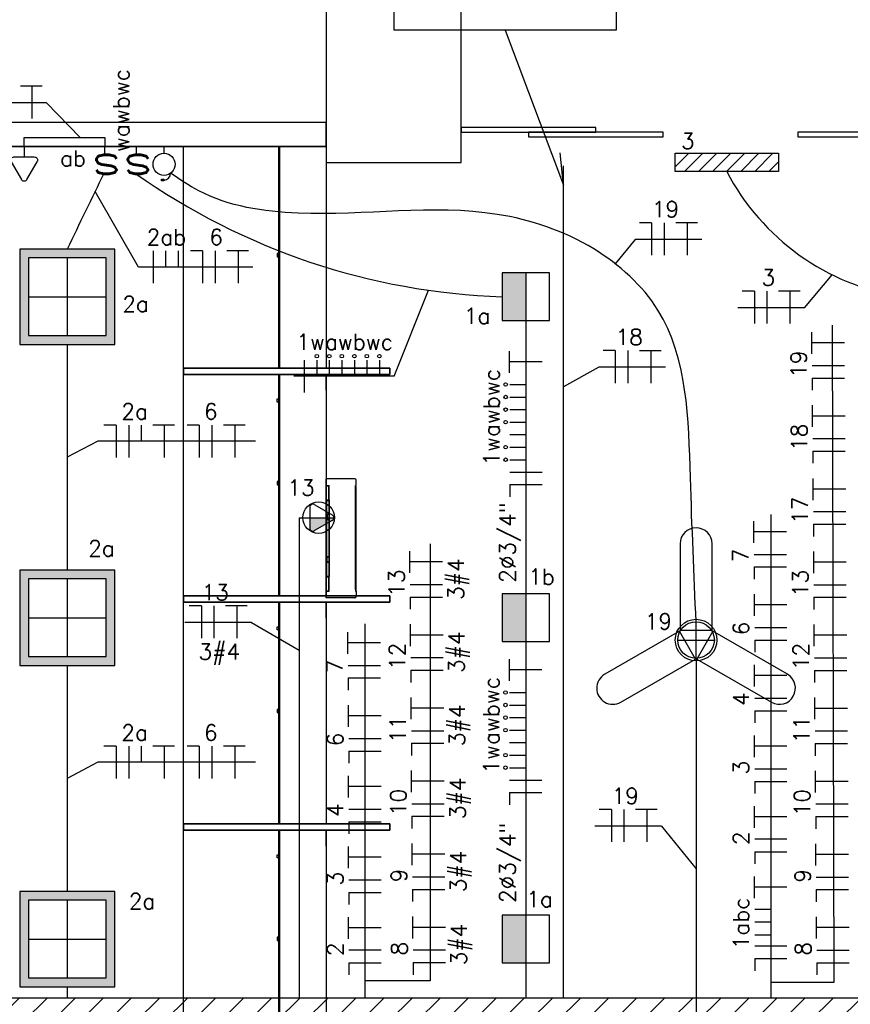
# Model space of a CAD drawing. Extents: x 86 to 137, y -215 to -185.6.
# Tile 12 of 20: x 107.9 to 113.2, y -201.7 to -195.5. Entities that reach past the tile are written whole.
import ezdxf
from ezdxf.enums import TextEntityAlignment as Align

# ---------------------------------------------------------------- set-up
doc = ezdxf.new("R2010")
doc.units = 0
doc.header["$MEASUREMENT"] = 0
doc.layers.get('0').update_dxf_attribs({"linetype": 'CONTINUOUS'})
for name, color, linetype in [('ARQ_HTC_GER', 9, 'CONTINUOUS'), ('CIRCUITOS', 2, 'CONTINUOUS'), ('ELETROCALHA', 150, 'CONTINUOUS'), ('ILUMINACAO', 1, 'CONTINUOUS'), ('ILUMINAÇÃO TETO', 12, 'CONTINUOUS'), ('INTERRUPTORES', 1, 'CONTINUOUS'), ('LINHA', 40, 'CONTINUOUS'), ('paredes1', 8, 'CONTINUOUS'), ('TOMADAS_ENERGIA', 1, 'CONTINUOUS'), ('TOMADAS_GERAIS', 1, 'CONTINUOUS'), ('TUB_ELETRICA', 5, 'CONTINUOUS')]:
    doc.layers.add(name, color=color, linetype=linetype)
doc.styles.add('ROMANS', font='romans')

# ---------------------------------------------------------------- blocks, each defined once
blk = doc.blocks.new('9e12KBtu')
at = {"layer": 'paredes1'}
for p, q in [((0.1937, 0.375), (0.0134, 0.375)), ((0.0134, -0.375), (0.0134, 0.375)), ((0.0134, 0.3322), (0.0324, 0.3322)), ((0.0154, 0.3302), (0.0304, 0.3302)), ((0.0154, 0.2415), (0.0154, 0.3302)), ((0.0304, 0.2415), (0.0304, 0.3302)), ((0.0324, 0.2395), (0.0324, 0.3322)), ((0.1981, 0.321), (0.1981, 0.3322)), ((0.1981, 0.3322), (0.2034, 0.3322)), ((0.1981, 0.3258), (0.2034, 0.3258)), ((0.1998, 0.321), (0.1981, 0.321)), ((0.1998, -0.322), (0.1998, 0.321)), ((0.2009, 0.332), (0.2009, 0.3322)), ((0.2009, 0.3258), (0.2009, 0.3322)), ((0.2012, 0.332), (0.2012, 0.3322)), ((0.2012, 0.3258), (0.2012, 0.3322)), ((0.2034, 0.3322), (0.2034, 0.3653)), ((0.2034, -0.3268), (0.2034, 0.3258)), ((0.0154, 0.2515), (0.0134, 0.2515)), ((0.0154, 0.2275), (0.0134, 0.2275)), ((0.0154, 0.2415), (0.0304, 0.2415)), ((0.0154, 0.2375), (0.0304, 0.2375)), ((0.0154, 0.2375), (0.0154, 0.1525)), ((0.0234, 0.2415), (0.0234, 0.2395)), ((0.0234, 0.2375), (0.0234, 0.2395)), ((0.0304, 0.2375), (0.0304, 0.1525)), ((0.0324, 0.2395), (0.0324, -0.2395)), ((0.0304, 0.1505), (0.0134, 0.1505)), ((0.0148, 0.1505), (0.0148, 0.1185)), ((0.0304, 0.1525), (0.0154, 0.1525)), ((0.02, 0.1505), (0.02, 0.1185)), ((0.0304, 0.1505), (0.0304, 0.1185)), ((0.0304, 0.1185), (0.0134, 0.1185)), ((0.0304, 0.1165), (0.0154, 0.1165)), ((0.0154, 0.1165), (0.0154, -0.1165)), ((0.0304, 0.1165), (0.0304, -0.2375)), ((0.0304, -0.1185), (0.0134, -0.1185)), ((0.0148, -0.1505), (0.0148, -0.1185)), ((0.0304, -0.1165), (0.0154, -0.1165)), ((0.02, -0.1505), (0.02, -0.1185)), ((0.0304, -0.1505), (0.0134, -0.1505)), ((0.0304, -0.1525), (0.0154, -0.1525)), ((0.0154, -0.1525), (0.0154, -0.2375)), ((0.0154, -0.2375), (0.0304, -0.2375)), ((0.0154, -0.2415), (0.0304, -0.2415)), ((0.0154, -0.3312), (0.0154, -0.2415)), ((0.0304, -0.3312), (0.0304, -0.2415)), ((0.0324, -0.3332), (0.0324, -0.2395)), ((0.0154, -0.3212), (0.0134, -0.3212)), ((0.0134, -0.3332), (0.0324, -0.3332)), ((0.0154, -0.3312), (0.0304, -0.3312)), ((0.0234, -0.3312), (0.0234, -0.3332)), ((0.1981, -0.322), (0.1981, -0.3332)), ((0.1998, -0.322), (0.1981, -0.322)), ((0.1981, -0.3268), (0.2034, -0.3268)), ((0.1981, -0.333), (0.1981, -0.3331)), ((0.1981, -0.3332), (0.2034, -0.3332)), ((0.2009, -0.3268), (0.2009, -0.3332)), ((0.2009, -0.333), (0.2009, -0.3332)), ((0.2012, -0.3268), (0.2012, -0.3332)), ((0.2012, -0.333), (0.2012, -0.3332)), ((0.2034, -0.3332), (0.2034, -0.3653)), ((0.1937, -0.375), (0.0134, -0.375))]:
    blk.add_line(p, q, dxfattribs=at)
for centre, start, end in [((0.1937, 0.3653), 0, 90), ((0.1937, -0.3653), 270, 0)]:
    blk.add_arc(centre, 0.00967, start, end, dxfattribs=at)
blk = doc.blocks.new('*U35')
blk.add_lwpolyline([(-0.1011, -0.3219), (0.1011, -0.3219), (0.1011, 0.2208, 1), (-0.1011, 0.2208), (-0.1011, -0.3219)], format="xyb")
blk = doc.blocks.new('XFJHNJDFNGDFJ')
h = blk.add_hatch(color=256)
h.dxf.hatch_style = 1
h.paths.add_polyline_path([(0.54, 0.54), (0, 0.54), (0, 0), (0.54, 0)])
h.paths.add_polyline_path([(0.05, 0.05), (0.05, 0.49), (0.49, 0.49), (0.49, 0.05)], flags=16)
for p, q in [((0.27, 0.49), (0.27, 0.05)), ((0.05, 0.27), (0.49, 0.27))]:
    blk.add_line(p, q)
for points in [[(0, 0), (0.54, 0), (0.54, 0.54), (0, 0.54)], [(0.05, 0.05), (0.49, 0.05), (0.49, 0.49), (0.05, 0.49)]]:
    blk.add_lwpolyline(points, close=True)
blk = doc.blocks.new('GHJGHJHGJGH')
h = blk.add_hatch(color=256)
h.dxf.hatch_style = 1
h.paths.add_polyline_path([(0.15, 0.3), (0, 0.3), (0, 0), (0.15, 0)])
blk.add_line((0.15, 0.3), (0.15, 0))
blk.add_lwpolyline([(0, 0), (0.3, 0), (0.3, 0.3), (0, 0.3)], close=True)
blk = doc.blocks.new('L_EMERG')
h = blk.add_hatch()
h.set_pattern_fill('ANSI31', color=256, scale=0.5, style=0)
h.set_pattern_definition([(45, (0, 0.0575), (-0.044194, 0.044194), [])])
h.paths.add_polyline_path([(-0.325, 0.0575), (-0.325, -0.0575), (0.325, -0.0575), (0.325, 0.0575)])
for p, q in [((-0.325, 0.0575), (0.325, 0.0575)), ((-0.325, -0.0575), (-0.325, 0.0575)), ((0.325, 0.0575), (0.325, -0.0575)), ((0.325, -0.0575), (-0.325, -0.0575))]:
    blk.add_line(p, q)
at = {"style": 'ROMANS', "flags": 8}
for tag, p in [('009', (0.3592, 0.1241)), ('001', (-0.3165, -0.1405))]:
    blk.add_attdef(tag, text='', height=0.08, dxfattribs=at).set_placement(p, align=Align.MIDDLE_CENTER)
blk.add_attdef('020', text='', height=0.08, dxfattribs=at).set_placement((0.2612, -0.0972), align=Align.TOP_LEFT)
blk = doc.blocks.new('IRANT09')
at = {"linetype": 'Continuous'}
blk.add_line((0, 0.87), (0, 0), dxfattribs=at)
at = {"linetype": 'Continuous', "style": 'ROMANS', "width": 1.5}
blk.add_text('s', height=3, dxfattribs=at).set_placement((-1.81, 0.88))
at = {"linetype": 'Continuous', "style": 'ROMANS', "flags": 8}
blk.add_attdef('009', text='', height=1.6, dxfattribs=at).set_placement((2.7, 1.34), align=Align.MIDDLE_CENTER)
blk = doc.blocks.new('TEBAI01')
for p, q in [((-1.62, 1.95), (-0.35, 4.14)), ((0.35, 4.14), (1.63, 1.92)), ((-1.3, 1.32), (1.28, 1.32)), ((0, 0), (0, 1.32))]:
    blk.add_line(p, q)
for centre, start, end in [((0, 3.97), 26.0479, 153.9521), ((-1.3, 1.71), 143.1332, 270.777), ((1.3, 1.71), 267.1811, 32.5689)]:
    blk.add_arc(centre, 0.393, start, end)
at = {"style": 'ROMANS', "flags": 8}
for tag, p in [('020', (-5.03, 2.2)), ('001', (3.56, 2.23))]:
    blk.add_attdef(tag, text='', height=1.6, dxfattribs=at).set_placement(p, align=Align.MIDDLE_CENTER)
blk = doc.blocks.new('TE3MED06')
for p, q in [((-1.62, 1.95), (-0.35, 4.14)), ((0, 1.32), (0, 4.36)), ((0.35, 4.14), (1.63, 1.92)), ((-1.3, 1.32), (1.28, 1.32)), ((0, 0), (0, 1.32))]:
    blk.add_line(p, q)
blk.add_circle((-0.01, 2.44), 1.98)
for centre, start, end in [((0, 3.97), 26.0479, 153.9521), ((-1.3, 1.71), 143.1332, 270.777), ((1.3, 1.71), 267.1811, 32.5689)]:
    blk.add_arc(centre, 0.393, start, end)
at = {"linetype": 'Continuous'}
for points in [[(0, 4.36), (1.63, 1.92), (0.21, 4.3)], [(1.63, 1.92), (0, 4.36), (1.69, 1.72)], [(0, 1.32), (1.69, 1.72), (0, 4.36)], [(0.35, 4.14), (0.21, 4.3), (1.63, 1.92)], [(1.69, 1.72), (0, 1.32), (1.64, 1.52)], [(1.28, 1.32), (1.64, 1.52), (0, 1.32)], [(1.64, 1.52), (1.28, 1.32), (1.49, 1.37)]]:
    blk.add_solid(points, dxfattribs=at)
at = {"style": 'ROMANS', "flags": 8}
for tag, p in [('020', (-5.08, 2.06)), ('001', (3.71, 2.06))]:
    blk.add_attdef(tag, text='', height=1.6, dxfattribs=at).set_placement(p, align=Align.MIDDLE_CENTER)
blk = doc.blocks.new('ventilador')
at = {"linetype": 'Continuous'}
blk.add_line((0, 0.71), (0, 0), dxfattribs=at)
blk.add_lwpolyline([(0.04, 3.61), (0.28, 3.61), (0.28, 3.44), (0.04, 3.44)], close=True)
blk.add_circle((0, 1.87), 1.16)
blk.add_arc((0.04, 2.8), 0.722, 90.1634, 179.629)
at = {"linetype": 'Continuous', "style": 'ROMANS', "flags": 8}
blk.add_attdef('009', text='', height=1.6, dxfattribs=at).set_placement((3.78, 1.35), align=Align.MIDDLE_CENTER)

msp = doc.modelspace()

# ---------------------------------------------------------------- hatches: boundary and pattern name
at = {"layer": 'ELETROCALHA'}
h = msp.add_hatch(dxfattribs=at)
h.set_pattern_fill('ANSI31', color=256, style=0)
h.set_pattern_definition([(45, (-1.2952, 10.9838), (-0.08838835, 0.08838835), [])])
h.paths.add_polyline_path([(118.7835, -201.6996), (102.7525, -201.6996), (102.7525, -201.8496), (118.7835, -201.8496)])

# ---------------------------------------------------------------- linework, layer by layer
at = {"layer": 'ARQ_HTC_GER'}
for p, q in [((109.8649, -196.1916), (106.6025, -196.1916)), ((109.8649, -196.3416), (106.6025, -196.3416))]:
    msp.add_line(p, q, dxfattribs=at)
at = {"layer": 'CIRCUITOS'}
for p, q in [((107.9392, -195.9603), (108.0758, -195.9603)), ((108.0104, -195.9603), (108.0104, -196.1659)), ((111.9136, -196.8225), (111.8366, -196.8225)), ((111.9136, -196.8225), (111.9136, -197.0262)), ((111.9925, -196.8225), (111.9925, -197.0262)), ((112.0654, -196.8206), (112.202, -196.8206)), ((112.1366, -196.8206), (112.1366, -197.0262)), ((108.7736, -196.9976), (108.7736, -197.2013)), ((108.8524, -196.9976), (108.8524, -197.1021)), ((108.9313, -196.9976), (108.9313, -197.1021)), ((109.086, -196.9976), (109.0091, -196.9976)), ((109.086, -196.9976), (109.086, -197.2013)), ((109.1649, -196.9976), (109.1649, -197.2013)), ((109.2378, -196.9957), (109.3744, -196.9957)), ((109.309, -196.9957), (109.309, -197.2013)), ((112.5612, -197.252), (112.4842, -197.252)), ((112.5612, -197.252), (112.5612, -197.4557)), ((112.64, -197.252), (112.64, -197.4557)), ((112.7129, -197.2501), (112.8495, -197.2501)), ((112.7841, -197.2501), (112.7841, -197.4557)), ((112.9233, -197.647), (112.9233, -197.5105)), ((112.9233, -197.5759), (113.1289, -197.5759)), ((111.0185, -197.7668), (111.0185, -197.6302)), ((111.685, -197.6266), (111.6081, -197.6266)), ((111.685, -197.6266), (111.685, -197.8303)), ((111.7639, -197.6266), (111.7639, -197.8303)), ((111.8368, -197.6247), (111.9734, -197.6247)), ((111.908, -197.6247), (111.908, -197.8303)), ((109.7258, -197.6871), (109.7258, -197.8908)), ((109.8047, -197.6871), (109.8047, -197.788)), ((109.8836, -197.6871), (109.8836, -197.788)), ((109.9625, -197.6871), (109.9625, -197.788)), ((110.0413, -197.6871), (110.0413, -197.788)), ((110.1202, -197.6871), (110.1202, -197.788)), ((110.1991, -197.6871), (110.1991, -197.788)), ((111.0185, -197.6956), (111.2241, -197.6956)), ((112.9253, -197.72), (113.1289, -197.72)), ((112.9253, -197.7988), (112.9253, -197.8758)), ((112.9253, -197.7988), (113.1289, -197.7988)), ((111.0204, -197.8397), (111.1213, -197.8397)), ((111.0204, -197.9186), (111.1213, -197.9186)), ((112.9269, -198.107), (112.9269, -197.9704)), ((111.0204, -197.9975), (111.1213, -197.9975)), ((112.9269, -198.0358), (113.1325, -198.0358)), ((108.5413, -198.0947), (108.4643, -198.0947)), ((108.5413, -198.0947), (108.5413, -198.2984)), ((108.6202, -198.0947), (108.6202, -198.2984)), ((108.699, -198.0947), (108.699, -198.1956)), ((108.772, -198.0928), (108.9085, -198.0928)), ((108.8431, -198.0928), (108.8431, -198.2984)), ((109.0648, -198.0947), (108.9879, -198.0947)), ((109.0648, -198.0947), (109.0648, -198.2984)), ((109.1437, -198.0947), (109.1437, -198.2984)), ((109.2166, -198.0928), (109.3532, -198.0928)), ((109.2878, -198.0928), (109.2878, -198.2984)), ((111.0204, -198.0763), (111.1213, -198.0763)), ((111.0204, -198.1552), (111.1213, -198.1552)), ((112.9289, -198.1799), (113.1325, -198.1799)), ((111.0204, -198.2341), (111.1213, -198.2341)), ((112.9289, -198.2588), (112.9289, -198.3357)), ((112.9289, -198.2588), (113.1325, -198.2588)), ((111.0204, -198.3129), (111.1213, -198.3129)), ((111.0204, -198.3918), (111.2241, -198.3918)), ((111.0204, -198.4688), (111.0204, -198.5457)), ((111.0204, -198.4688), (111.2241, -198.4688)), ((112.9305, -198.567), (112.9305, -198.4304)), ((112.9305, -198.4958), (113.1361, -198.4958)), ((112.9325, -198.6399), (113.1361, -198.6399)), ((112.557, -198.8361), (112.557, -198.6995)), ((112.9325, -198.7188), (112.9325, -198.7957)), ((112.9325, -198.7188), (113.1361, -198.7188)), ((112.557, -198.7649), (112.7626, -198.7649)), ((110.3913, -199.0255), (110.3913, -198.8889)), ((112.5589, -198.909), (112.7626, -198.909)), ((112.9341, -199.0269), (112.9341, -198.8903)), ((110.3913, -198.9543), (110.5969, -198.9543)), ((112.9341, -198.9557), (113.1397, -198.9557)), ((112.5589, -198.9879), (112.5589, -199.0648)), ((112.5589, -198.9879), (112.7626, -198.9879)), ((110.3932, -199.0984), (110.5969, -199.0984)), ((112.9361, -199.0998), (113.1397, -199.0998)), ((112.5606, -199.296), (112.5606, -199.1594)), ((110.3932, -199.1773), (110.3932, -199.2542)), ((110.3932, -199.1773), (110.5969, -199.1773)), ((112.9361, -199.1787), (112.9361, -199.2557)), ((112.9361, -199.1787), (113.1397, -199.1787)), ((109.0784, -199.2332), (109.0015, -199.2332)), ((109.0784, -199.2332), (109.0784, -199.4368)), ((109.1573, -199.2332), (109.1573, -199.4368)), ((109.2302, -199.2312), (109.3668, -199.2312)), ((109.3014, -199.2312), (109.3014, -199.4368)), ((112.5606, -199.2248), (112.7661, -199.2248)), ((110.0014, -199.5347), (110.0014, -199.3982)), ((110.3949, -199.4854), (110.3949, -199.3489)), ((112.5625, -199.3689), (112.7661, -199.3689)), ((112.9377, -199.4869), (112.9377, -199.3503)), ((110.0014, -199.4636), (110.207, -199.4636)), ((110.3949, -199.4143), (110.6005, -199.4143)), ((112.5625, -199.4478), (112.5625, -199.5248)), ((112.5625, -199.4478), (112.7661, -199.4478)), ((112.9377, -199.4157), (113.1433, -199.4157)), ((110.3968, -199.5584), (110.6005, -199.5584)), ((111.0175, -199.7051), (111.0175, -199.5685)), ((112.9397, -199.5598), (113.1433, -199.5598)), ((110.0033, -199.6077), (110.207, -199.6077)), ((110.3968, -199.6372), (110.3968, -199.7142)), ((110.3968, -199.6372), (110.6005, -199.6372)), ((111.0175, -199.634), (111.2231, -199.634)), ((112.5606, -199.7407), (112.5606, -199.6041)), ((112.9397, -199.6387), (112.9397, -199.7156)), ((112.9397, -199.6387), (113.1433, -199.6387)), ((110.0033, -199.6865), (110.0033, -199.7635)), ((110.0033, -199.6865), (110.207, -199.6865)), ((112.5606, -199.6695), (112.7661, -199.6695)), ((111.0195, -199.7781), (111.1203, -199.7781)), ((110.3985, -199.9454), (110.3985, -199.8088)), ((112.5625, -199.8136), (112.7661, -199.8136)), ((112.9413, -199.9468), (112.9413, -199.8103)), ((110.005, -199.9947), (110.005, -199.8581)), ((110.3985, -199.8742), (110.6041, -199.8742)), ((111.0195, -199.8569), (111.1203, -199.8569)), ((112.5625, -199.8925), (112.5625, -199.9694)), ((112.5625, -199.8925), (112.7661, -199.8925)), ((112.9413, -199.8757), (113.1469, -199.8757)), ((110.005, -199.9235), (110.2106, -199.9235)), ((111.0195, -199.9358), (111.1203, -199.9358)), ((110.4004, -200.0183), (110.6041, -200.0183)), ((111.0195, -200.0147), (111.1203, -200.0147)), ((112.9433, -200.0198), (113.1469, -200.0198)), ((110.0069, -200.0676), (110.2106, -200.0676)), ((112.5606, -200.1853), (112.5606, -200.0487)), ((108.5413, -200.1161), (108.4643, -200.1161)), ((108.5413, -200.1161), (108.5413, -200.3198)), ((108.6202, -200.1161), (108.6202, -200.3198)), ((108.699, -200.1161), (108.699, -200.217)), ((108.772, -200.1142), (108.9085, -200.1142)), ((108.8431, -200.1142), (108.8431, -200.3198)), ((109.0648, -200.1161), (108.9879, -200.1161)), ((109.0648, -200.1161), (109.0648, -200.3198)), ((109.1437, -200.1161), (109.1437, -200.3198)), ((109.2166, -200.1142), (109.3532, -200.1142)), ((109.2878, -200.1142), (109.2878, -200.3198)), ((110.0069, -200.1465), (110.0069, -200.2234)), ((110.0069, -200.1465), (110.2106, -200.1465)), ((110.4004, -200.0972), (110.4004, -200.1741)), ((110.4004, -200.0972), (110.6041, -200.0972)), ((111.0195, -200.0935), (111.1203, -200.0935)), ((112.5606, -200.1141), (112.7661, -200.1141)), ((112.9433, -200.0986), (112.9433, -200.1756)), ((112.9433, -200.0986), (113.1469, -200.0986)), ((111.0195, -200.1724), (111.1203, -200.1724)), ((110.4021, -200.4054), (110.4021, -200.2688)), ((111.0195, -200.2513), (111.1203, -200.2513)), ((112.5625, -200.2582), (112.7661, -200.2582)), ((112.9449, -200.4068), (112.9449, -200.2702)), ((110.005, -200.4394), (110.005, -200.3028)), ((110.4021, -200.3342), (110.6077, -200.3342)), ((111.0195, -200.3302), (111.2231, -200.3302)), ((112.5625, -200.3371), (112.5625, -200.4141)), ((112.5625, -200.3371), (112.7661, -200.3371)), ((112.9449, -200.3356), (113.1505, -200.3356)), ((110.005, -200.3682), (110.2106, -200.3682)), ((111.0195, -200.4071), (111.0195, -200.4841)), ((111.0195, -200.4071), (111.2231, -200.4071)), ((110.0069, -200.5123), (110.2106, -200.5123)), ((110.404, -200.4783), (110.6077, -200.4783)), ((111.6602, -200.5143), (111.5832, -200.5143)), ((111.6602, -200.5143), (111.6602, -200.718)), ((111.739, -200.5143), (111.739, -200.718)), ((111.812, -200.5124), (111.9486, -200.5124)), ((111.8831, -200.5124), (111.8831, -200.718)), ((112.5606, -200.63), (112.5606, -200.4934)), ((112.9469, -200.4797), (113.1505, -200.4797)), ((110.404, -200.5572), (110.404, -200.6341)), ((110.404, -200.5572), (110.6077, -200.5572)), ((112.5606, -200.5588), (112.7661, -200.5588)), ((112.9469, -200.5586), (112.9469, -200.6356)), ((112.9469, -200.5586), (113.1505, -200.5586)), ((110.0069, -200.5911), (110.0069, -200.6681)), ((110.0069, -200.5911), (110.2106, -200.5911)), ((112.5625, -200.699), (112.7661, -200.699)), ((110.005, -200.884), (110.005, -200.7474)), ((110.4057, -200.8653), (110.4057, -200.7287)), ((112.9485, -200.8668), (112.9485, -200.7302)), ((110.005, -200.8128), (110.2106, -200.8128)), ((110.4057, -200.7941), (110.6113, -200.7941)), ((112.5625, -200.7798), (112.5625, -200.8568)), ((112.5625, -200.7798), (112.7661, -200.7798)), ((112.9485, -200.7956), (113.1541, -200.7956)), ((110.0069, -200.9569), (110.2106, -200.9569)), ((110.4076, -200.9382), (110.6113, -200.9382)), ((112.5606, -201.0727), (112.5606, -200.9361)), ((112.9505, -200.9397), (113.1541, -200.9397)), ((110.4076, -201.0171), (110.4076, -201.0941)), ((110.4076, -201.0171), (110.6113, -201.0171)), ((112.5606, -201.0015), (112.7661, -201.0015)), ((112.9505, -201.0186), (112.9505, -201.0955)), ((112.9505, -201.0186), (113.1541, -201.0186)), ((110.0069, -201.0358), (110.0069, -201.1127)), ((110.0069, -201.0358), (110.2106, -201.0358)), ((112.5625, -201.1412), (112.6634, -201.1412)), ((110.005, -201.3287), (110.005, -201.1921)), ((110.4093, -201.3253), (110.4093, -201.1887)), ((112.9521, -201.3267), (112.9521, -201.1901)), ((110.005, -201.2575), (110.2106, -201.2575)), ((110.4093, -201.2541), (110.6149, -201.2541)), ((112.5625, -201.2219), (112.6634, -201.2219)), ((112.9521, -201.2556), (113.1577, -201.2556)), ((112.5625, -201.3027), (112.6634, -201.3027)), ((112.5625, -201.3718), (112.7661, -201.3718)), ((110.0069, -201.3977), (110.2106, -201.3977)), ((110.4112, -201.3982), (110.6149, -201.3982)), ((112.5625, -201.4526), (112.5625, -201.5296)), ((112.5625, -201.4526), (112.7661, -201.4526)), ((112.9541, -201.3997), (113.1577, -201.3997)), ((110.0069, -201.4785), (110.0069, -201.5555)), ((110.0069, -201.4785), (110.2106, -201.4785)), ((110.4112, -201.4771), (110.4112, -201.554)), ((110.4112, -201.4771), (110.6149, -201.4771)), ((112.9541, -201.4785), (112.9541, -201.5555)), ((112.9541, -201.4785), (113.1577, -201.4785))]:
    msp.add_line(p, q, dxfattribs=at)
at = {"layer": 'ELETROCALHA'}
msp.add_lwpolyline([(102.7525, -201.6996), (119.0835, -201.6996), (120.0325, -201.6996)], dxfattribs=at)
at = {"layer": 'LINHA'}
for p, q in [((110.9915, -195.6094), (111.3579, -196.5852)), ((108.1029, -196.0667), (107.6828, -196.0667)), ((108.1029, -196.0667), (108.3153, -196.2851)), ((111.3579, -196.5852), (111.3368, -196.3825)), ((108.6818, -197.1021), (108.4085, -196.6247)), ((111.8089, -196.927), (111.6848, -197.0799)), ((112.2291, -196.927), (111.8089, -196.927)), ((109.4011, -197.1021), (108.6818, -197.1021)), ((112.8766, -197.3565), (113.0505, -197.1488)), ((110.2924, -197.788), (110.5081, -197.2463)), ((112.8766, -197.3565), (112.4565, -197.3565)), ((113.0513, -197.4668), (113.0621, -201.6031)), ((111.5804, -197.7311), (111.3579, -197.8547)), ((112.0005, -197.7311), (111.5804, -197.7311)), ((110.2924, -197.788), (109.6606, -197.788)), ((108.4253, -198.1956), (108.2337, -198.2974)), ((109.4199, -198.1956), (108.4253, -198.1956)), ((112.6634, -198.657), (112.6634, -201.6996)), ((110.5193, -198.8431), (110.5193, -201.5928)), ((109.3939, -199.3376), (108.9738, -199.3376)), ((109.3939, -199.3376), (109.6949, -199.512)), ((110.1078, -199.3465), (110.1078, -201.6996)), ((108.4253, -200.217), (108.2337, -200.3188)), ((109.4199, -200.217), (108.4253, -200.217)), ((111.9757, -200.6188), (111.5555, -200.6188)), ((111.9757, -200.6188), (112.1935, -200.8871)), ((110.5193, -201.5928), (110.1078, -201.5928)), ((113.0621, -201.6031), (112.6634, -201.6031))]:
    msp.add_line(p, q, dxfattribs=at)
at = {"layer": 'LINHA', "color": 1}
for p, q in [((112.1935, -199.5632), (112.1935, -199.3332)), ((112.0785, -199.4482), (112.3085, -199.4482))]:
    msp.add_line(p, q, dxfattribs=at)
at = {"layer": 'LINHA'}
msp.add_lwpolyline([(110.2923, -195.2097), (111.6907, -195.2097), (111.6907, -195.6094), (110.2923, -195.6094)], close=True, dxfattribs=at)
for centre in [(109.8047, -197.661), (109.8836, -197.661), (109.9625, -197.661), (110.0413, -197.661), (110.1202, -197.661), (110.1991, -197.661), (110.9943, -197.8397), (110.9943, -197.9186), (110.9943, -197.9975), (110.9943, -198.0763), (110.9943, -198.2341), (110.9943, -198.3129), (110.9933, -199.7781), (110.9933, -199.8569), (110.9933, -199.9358), (110.9933, -200.0147), (110.9933, -200.1724), (110.9933, -200.2513)]:
    msp.add_circle(centre, 0.0111, dxfattribs=at)
at = {"layer": 'LINHA', "color": 1}
msp.add_circle((112.1935, -199.4482), 0.115, dxfattribs=at)
at = {"layer": 'paredes1'}
for p, q in [((109.8649, -197.8759), (109.8649, -197.7759)), ((109.8649, -199.3102), (109.8649, -199.2102)), ((109.8649, -200.7445), (109.8649, -200.6444))]:
    msp.add_line(p, q, dxfattribs=at)
at = {"layer": 'paredes1', "linetype": 'ByBlock'}
for points in [[(109.8649, -196.4416), (110.7149, -196.4416), (110.7149, -195.3916), (109.8649, -195.3916)], [(110.7149, -196.2516), (111.5624, -196.2516), (111.5624, -196.2216), (110.7149, -196.2216)], [(111.1387, -196.2816), (111.9862, -196.2816), (111.9862, -196.2516), (111.1387, -196.2516)], [(112.8337, -196.2816), (113.6812, -196.2816), (113.6812, -196.2516), (112.8337, -196.2516)]]:
    msp.add_lwpolyline(points, close=True, dxfattribs=at)
at = {"layer": 'paredes1'}
for points in [[(106.6025, -196.3416), (109.8649, -196.3416), (109.8649, -196.1916), (106.6025, -196.1916)], [(109.8648, -197.7359), (108.9652, -197.7359), (108.9652, -196.3416), (109.8649, -196.3416)], [(109.5649, -197.0159), (109.5549, -197.0159), (109.5549, -197.0359), (109.5649, -197.0359)], [(110.2649, -197.7759), (110.2649, -197.7359), (108.9655, -197.7359), (108.9655, -197.7759)], [(110.2649, -197.7359), (110.2649, -197.7759), (108.9655, -197.7759), (108.9655, -197.7359)], [(109.8648, -199.1701), (108.9652, -199.1702), (108.9652, -197.7759), (109.8649, -197.7759)], [(109.565, -197.9502), (109.555, -197.9502), (109.555, -197.9302), (109.565, -197.9302)], [(109.5649, -198.4502), (109.5549, -198.4502), (109.5549, -198.4702), (109.5649, -198.4702)], [(109.8648, -200.6044), (108.9652, -200.6044), (108.9652, -199.2102), (109.8649, -199.2102)], [(110.2649, -199.2102), (110.2649, -199.1702), (108.9655, -199.1702), (108.9655, -199.2102)], [(110.2649, -199.1702), (110.2649, -199.2102), (108.9655, -199.2102), (108.9655, -199.1702)], [(109.565, -199.3844), (109.555, -199.3844), (109.555, -199.3644), (109.565, -199.3644)], [(109.5649, -199.8844), (109.5549, -199.8844), (109.5549, -199.9044), (109.5649, -199.9044)], [(109.8648, -202.0387), (108.9652, -202.0387), (108.9652, -200.6444), (109.8649, -200.6444)], [(110.2649, -200.6444), (110.2649, -200.6044), (108.9655, -200.6044), (108.9655, -200.6444)], [(110.2649, -200.6044), (110.2649, -200.6444), (108.9655, -200.6444), (108.9655, -200.6044)], [(109.565, -200.8187), (109.555, -200.8187), (109.555, -200.7987), (109.565, -200.7987)], [(109.5649, -201.3187), (109.5549, -201.3187), (109.5549, -201.3387), (109.5649, -201.3387)]]:
    msp.add_lwpolyline(points, close=True, dxfattribs=at)
for points in [[(109.5649, -197.7359), (109.5649, -196.3416)], [(109.5729, -197.7359), (109.5729, -196.3416)], [(109.5729, -197.7359), (109.5729, -196.3416)], [(109.5649, -199.1702), (109.5649, -197.7759)], [(109.5729, -199.1702), (109.5729, -197.7759)], [(109.5729, -199.1702), (109.5729, -197.7759)], [(109.5649, -200.6044), (109.5649, -199.2102)], [(109.5729, -200.6044), (109.5729, -199.2102)], [(109.5729, -200.6044), (109.5729, -199.2102)], [(109.5649, -202.0387), (109.5649, -200.6444)], [(109.5729, -202.0387), (109.5729, -200.6444)], [(109.5729, -202.0387), (109.5729, -200.6444)]]:
    msp.add_lwpolyline(points, dxfattribs=at)
at = {"layer": 'paredes1', "linetype": 'ByBlock'}
msp.add_lwpolyline([(112.2988, -199.3922), (112.1977, -199.5673), (112.6677, -199.8387, 1), (112.7688, -199.6636), (112.2988, -199.3922)], format="xyb", dxfattribs=at)
msp.add_circle((112.1935, -199.4482), 0.1311, dxfattribs=at)
at = {"layer": 'TUB_ELETRICA'}
for p, q in [((111.3579, -201.6996), (111.3579, -196.4631)), ((111.1213, -197.4374), (111.1213, -199.1574)), ((108.2337, -197.5874), (108.2337, -199.0074)), ((109.6949, -198.6778), (109.6949, -201.6996)), ((111.1213, -199.4574), (111.1213, -201.1801)), ((112.1935, -199.5632), (112.1935, -202.47)), ((108.2337, -199.6074), (108.2337, -201.0301)), ((111.1213, -201.4801), (111.1213, -201.6996)), ((108.2337, -201.6301), (108.2337, -201.6996))]:
    msp.add_line(p, q, dxfattribs=at)
msp.add_lwpolyline([(107.962, -196.3416), (107.962, -196.2851), (108.47, -196.2851), (108.47, -196.3416)], dxfattribs=at)
for centre, radius, start, end in [((134.4729, -209.4067), 29.0299, 153.62584, 154.67125), ((111.1144, -193.0417), 4.2481, 234.80232, 268.06987), ((113.7168, -195.8039), 1.5009, 207.59174, 261.26061)]:
    msp.add_arc(centre, radius, start, end, dxfattribs=at)
msp.add_spline([(112.1935, -199.3332), (112.1579, -198.4259), (111.9531, -197.3709), (111.5494, -196.9865), (110.9409, -196.7687), (109.6869, -196.7615), (109.0618, -196.6208), (108.8838, -196.51)], degree=3, dxfattribs=at)

# ---------------------------------------------------------------- block references
at = {"layer": 'ILUMINACAO'}
ref = msp.add_blockref('L_EMERG', (112.3866, -196.4416), dxfattribs=dict(at, rotation=180))
ref.add_attrib('001', '3', dxfattribs={"layer": '0', "height": 0.1, "style": 'ROMANS', "flags": 8}).set_placement((112.1416, -196.3068), align=Align.MIDDLE_CENTER)
at = {"layer": 'ILUMINAÇÃO TETO', "xscale": 1.111111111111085, "yscale": 1.111111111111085, "zscale": 1.111111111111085}
for p in [(107.9337, -197.5874), (107.9337, -199.6074), (107.9337, -201.6301)]:
    msp.add_blockref('XFJHNJDFNGDFJ', p, dxfattribs=at)
at = {"layer": 'ILUMINAÇÃO TETO'}
for p in [(110.9713, -197.4374), (110.9713, -199.4574), (110.9713, -201.4801)]:
    msp.add_blockref('GHJGHJHGJGH', p, dxfattribs=at)
at = {"layer": 'INTERRUPTORES'}
ref = msp.add_blockref('IRANT09', (108.6685, -196.3416), dxfattribs=dict(at, xscale=0.0600000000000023, yscale=0.0600000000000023, zscale=0.0600000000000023, rotation=180))
ref.add_attrib('009', 'wawbwc', dxfattribs={"layer": '0', "linetype": 'Continuous', "height": 0.1, "rotation": 90, "style": 'ROMANS', "flags": 8}).set_placement((108.573, -196.1152), align=Align.MIDDLE_CENTER)
ref = msp.add_blockref('IRANT09', (108.47, -196.3416), dxfattribs=dict(at, xscale=0.0600000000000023, yscale=0.0600000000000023, zscale=0.0600000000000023, rotation=180))
ref.add_attrib('009', 'ab', dxfattribs={"layer": '0', "linetype": 'Continuous', "height": 0.1, "style": 'ROMANS', "flags": 8}).set_placement((108.2701, -196.4164), align=Align.MIDDLE_CENTER)
at = {"layer": 'INTERRUPTORES', "xscale": 0.06000000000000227, "yscale": 0.06000000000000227, "zscale": 0.06000000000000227, "rotation": 180}
msp.add_blockref('ventilador', (108.843, -196.3416), dxfattribs=at)
at = {"layer": 'paredes1'}
msp.add_blockref('9e12KBtu', (109.8498, -198.8077), dxfattribs=at)
at = {"layer": 'paredes1', "linetype": 'ByBlock'}
msp.add_blockref('*U35', (112.1935, -199.063), dxfattribs=at)
at = {"layer": 'paredes1', "linetype": 'ByBlock', "rotation": 120}
msp.add_blockref('*U35', (111.86, -199.6407), dxfattribs=at)
at = {"layer": 'TOMADAS_ENERGIA'}
ref = msp.add_blockref('TEBAI01', (107.962, -196.3416), dxfattribs=dict(at, xscale=-0.0499999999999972, yscale=0.0500000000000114, zscale=0.05, rotation=180))
ref.add_attrib('001', '6', dxfattribs={"layer": '0', "height": 0.1, "style": 'ROMANS', "flags": 8}).set_placement((107.7785, -196.5132), align=Align.MIDDLE_CENTER)
at = {"layer": 'TOMADAS_GERAIS'}
ref = msp.add_blockref('TE3MED06', (109.6949, -198.6778), dxfattribs=dict(at, xscale=0.0499999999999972, yscale=0.0499999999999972, zscale=0.0499999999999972, rotation=270))
ref.add_attrib('001', '13', dxfattribs={"layer": '0', "height": 0.1, "style": 'ROMANS', "flags": 8}).set_placement((109.7059, -198.4891), align=Align.MIDDLE_CENTER)

# ---------------------------------------------------------------- texts
at = {"layer": 'CIRCUITOS', "style": 'ROMANS'}
for s, p in [('19', (112.0008, -196.7867)), ('2ab', (108.858, -196.9618)), ('6', (109.1714, -196.9618)), ('3', (112.6483, -197.2162)), ('18', (111.7722, -197.5908)), ('1wawbwc', (109.9809, -197.6213)), ('2a', (108.6577, -198.0589)), ('6', (109.1371, -198.0589)), ('13', (109.1656, -199.1974)), ('3#4', (109.1912, -199.5709)), ('2a', (108.6577, -200.0803)), ('6', (109.1371, -200.0803)), ('19', (111.7474, -200.4786))]:
    msp.add_text(s, height=0.1, dxfattribs=at).set_placement(p, align=Align.CENTER)
for s, p in [('19', (112.8895, -197.7116)), ('1wawbwc', (110.9546, -198.0458)), ('18', (112.8931, -198.1716)), ('17', (112.8967, -198.6316)), ('2Ø3/4"', (111.056, -198.8349)), ('7', (112.5231, -198.9156)), ('3#4', (110.731, -199.0645)), ('13', (110.3574, -199.0901)), ('13', (112.9003, -199.0915)), ('6', (112.5267, -199.3755)), ('3#4', (110.7346, -199.5244)), ('12', (110.361, -199.55)), ('12', (112.9039, -199.5515)), ('7', (109.9675, -199.6143)), ('1wawbwc', (110.9537, -199.9841)), ('4', (112.5267, -199.8202)), ('3#4', (110.7382, -199.9844)), ('11', (110.3646, -200.01)), ('11', (112.9075, -200.0114)), ('6', (109.9711, -200.0742)), ('3', (112.5267, -200.2507)), ('3#4', (110.7418, -200.4444)), ('10', (110.3682, -200.47)), ('10', (112.9111, -200.4714)), ('4', (109.9711, -200.5189)), ('2Ø3/4"', (111.056, -200.85)), ('2', (112.5267, -200.6953)), ('3#4', (110.7454, -200.9043)), ('3', (109.9711, -200.9494)), ('9', (110.3718, -200.9299)), ('9', (112.9147, -200.9314)), ('1abc', (112.5267, -201.2308)), ('3#4', (110.749, -201.3643)), ('2', (109.9711, -201.394)), ('8', (110.3754, -201.3899)), ('8', (112.9183, -201.3913))]:
    msp.add_text(s, height=0.1, rotation=90, dxfattribs=at).set_placement(p, align=Align.CENTER)
at = {"layer": 'ILUMINACAO', "style": 'ROMANS'}
for s, p in [('2a', (108.5802, -197.2828)), ('1a', (110.7312, -197.358)), ('2a', (108.3653, -198.8214)), ('1b', (111.1369, -198.9993)), ('2a', (108.6211, -201.0415)), ('1a', (111.1246, -201.0284))]:
    msp.add_text(s, height=0.1, dxfattribs=at).set_placement(p, align=Align.TOP_LEFT)
msp.add_text('19', height=0.1, dxfattribs=at).set_placement((111.8703, -199.381))

doc.saveas('drawing.dxf')
